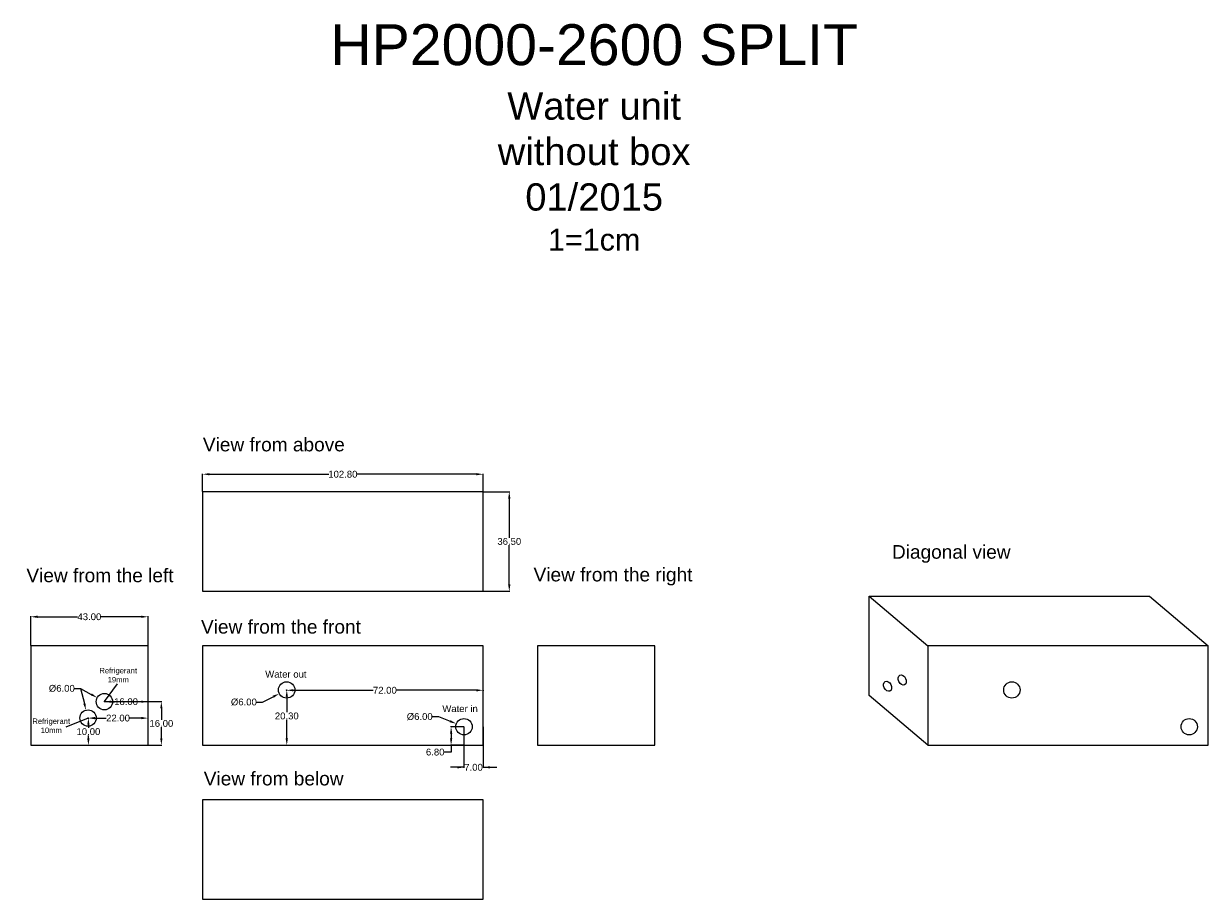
# Model space of a CAD drawing. Header units: inches. Extents: x -66 to 369, y -56 to 265.
import ezdxf

# ---------------------------------------------------------------- set-up
doc = ezdxf.new("R2010")
doc.units = ezdxf.units.IN
doc.header["$MEASUREMENT"] = 0
doc.header["$PDSIZE"] = -5
doc.layers.add('Textové bloky', color=7, linetype='Continuous')
doc.styles.add('GENERATED_STYLE_1', font='ARIAL.ttf')
doc.styles.get("Standard").update_dxf_attribs({"font": 'arial.ttf'})
doc.dimstyles.new('PETER', dxfattribs={"dimtxt": 2.5, "dimasz": 2.5, "dimexe": 0.18, "dimexo": 0.0625, "dimgap": 0.09, "dimtad": 0, "dimtih": 1, "dimtoh": 1, "dimzin": 0, "dimdsep": 46, "dimtxsty": 'Standard', "dimcen": 0.09, "dimadec": 0, "dimazin": 0, "dimtfac": 1, "dimtdec": 4, "dimtofl": 0, "dimtmove": 0, "dimatfit": 3, "dimfxl": 1, "dimtolj": 1, "dimtzin": 0, "dimarcsym": 0})

# ---------------------------------------------------------------- blocks, each defined once
blk = doc.blocks.new('*D17')
at = {"color": 0, "lineweight": -2}
for p, q in [((0, 93.06), (0, 99.59)), ((2.5, 99.41), (46.25, 99.41)), ((100.3, 99.41), (56.55, 99.41)), ((102.8, 93.06), (102.8, 99.59))]:
    blk.add_line(p, q, dxfattribs=at)
at = {"color": 0}
for points in [[(2.5, 99.83), (2.5, 99), (0, 99.41)], [(100.3, 99), (100.3, 99.83), (102.8, 99.41)]]:
    blk.add_solid(points, dxfattribs=at)
at = {"layer": 'Defpoints', "color": 0}
for p in [(102.8, 99.41), (0, 93), (102.8, 93)]:
    blk.add_point(p, dxfattribs=at)
at = {"color": 0, "insert": (51.4, 99.41), "char_height": 2.5, "attachment_point": 5}
blk.add_mtext('\\A1;102.80', dxfattribs=at)
blk = doc.blocks.new('*D18')
at = {"color": 0, "lineweight": -2}
for p, q in [((102.86, 93), (112.58, 93)), ((112.4, 90.5), (112.4, 76.12)), ((112.4, 59), (112.4, 73.38)), ((102.86, 56.5), (112.58, 56.5))]:
    blk.add_line(p, q, dxfattribs=at)
at = {"color": 0}
for points in [[(112.81, 90.5), (111.98, 90.5), (112.4, 93)], [(111.98, 59), (112.81, 59), (112.4, 56.5)]]:
    blk.add_solid(points, dxfattribs=at)
at = {"layer": 'Defpoints', "color": 0}
for p in [(102.8, 93), (102.8, 56.5), (112.4, 56.5)]:
    blk.add_point(p, dxfattribs=at)
at = {"color": 0, "insert": (112.4, 74.75), "char_height": 2.5, "attachment_point": 5}
blk.add_mtext('\\A1;36.50', dxfattribs=at)
blk = doc.blocks.new('*D19')
at = {"color": 0, "lineweight": -2}
for p, q in [((95.8, 6.74), (95.8, -8.26)), ((102.8, 6.74), (102.8, -8.26)), ((95.8, -8.08), (90.8, -8.08)), ((102.8, -8.08), (107.8, -8.08))]:
    blk.add_line(p, q, dxfattribs=at)
at = {"color": 0}
for points in [[(93.3, -8.5), (93.3, -7.66), (95.8, -8.08)], [(105.3, -7.66), (105.3, -8.5), (102.8, -8.08)]]:
    blk.add_solid(points, dxfattribs=at)
at = {"layer": 'Defpoints', "color": 0}
for p in [(95.8, 6.8), (102.8, 6.8), (102.8, -8.08)]:
    blk.add_point(p, dxfattribs=at)
at = {"color": 0, "insert": (99.3, -8.08), "char_height": 2.5, "attachment_point": 5}
blk.add_mtext('\\A1;7.00', dxfattribs=at)
blk = doc.blocks.new('*D20')
at = {"color": 0, "lineweight": -2}
for p, q in [((30.8, 20.24), (30.8, 19.99)), ((33.3, 20.17), (62.51, 20.17)), ((100.3, 20.17), (71.09, 20.17)), ((102.8, 20.24), (102.8, 19.99))]:
    blk.add_line(p, q, dxfattribs=at)
at = {"color": 0}
for points in [[(33.3, 20.58), (33.3, 19.75), (30.8, 20.17)], [(100.3, 19.75), (100.3, 20.58), (102.8, 20.17)]]:
    blk.add_solid(points, dxfattribs=at)
at = {"layer": 'Defpoints', "color": 0}
for p in [(30.8, 20.3), (102.8, 20.3), (102.8, 20.17)]:
    blk.add_point(p, dxfattribs=at)
at = {"color": 0, "insert": (66.8, 20.17), "char_height": 2.5, "attachment_point": 5}
blk.add_mtext('\\A1;72.00', dxfattribs=at)
blk = doc.blocks.new('*D21')
at = {"color": 0, "lineweight": -2}
for p, q in [((30.85, 17.8), (30.85, 12.11)), ((30.86, 20.3), (31.03, 20.3)), ((30.85, 2.5), (30.85, 9.38)), ((30.86, 0), (31.03, 0))]:
    blk.add_line(p, q, dxfattribs=at)
at = {"color": 0}
for points in [[(31.27, 17.8), (30.43, 17.8), (30.85, 20.3)], [(30.43, 2.5), (31.27, 2.5), (30.85, 0)]]:
    blk.add_solid(points, dxfattribs=at)
at = {"layer": 'Defpoints', "color": 0}
for p in [(30.8, 20.3), (30.8, 0), (30.85, 0)]:
    blk.add_point(p, dxfattribs=at)
at = {"color": 0, "insert": (30.85, 10.75), "char_height": 2.5, "attachment_point": 5}
blk.add_mtext('\\A1;20.30', dxfattribs=at)
blk = doc.blocks.new('*D22')
at = {"color": 0, "lineweight": -2}
for p, q in [((95.74, 6.8), (90.9, 6.8)), ((95.74, 0), (90.9, 0)), ((91.08, 4.3), (91.08, 2.5)), ((91.08, 0), (91.08, -2.5)), ((91.08, -2.5), (88.58, -2.5))]:
    blk.add_line(p, q, dxfattribs=at)
at = {"color": 0}
for points in [[(91.5, 4.3), (90.67, 4.3), (91.08, 6.8)], [(90.67, 2.5), (91.5, 2.5), (91.08, 0)]]:
    blk.add_solid(points, dxfattribs=at)
at = {"layer": 'Defpoints', "color": 0}
for p in [(95.8, 6.8), (91.08, 0), (95.8, 0)]:
    blk.add_point(p, dxfattribs=at)
at = {"color": 0, "insert": (85.25, -2.5), "char_height": 2.5, "attachment_point": 5}
blk.add_mtext('\\A1;6.80', dxfattribs=at)
blk = doc.blocks.new('*D23')
at = {"color": 0, "lineweight": -2}
for p, q in [((21.98, 15.84), (25.89, 17.82)), ((30.71, 20.3), (30.89, 20.3)), ((30.8, 20.21), (30.8, 20.39)), ((19.48, 15.84), (21.98, 15.84))]:
    blk.add_line(p, q, dxfattribs=at)
at = {"color": 0}
blk.add_solid([(26.08, 17.44), (25.7, 18.19), (28.12, 18.95)], dxfattribs=at)
at = {"layer": 'Defpoints', "color": 0}
for p in [(28.12, 18.95), (33.48, 21.65)]:
    blk.add_point(p, dxfattribs=at)
at = {"color": 0, "insert": (15.12, 15.84), "char_height": 2.5, "attachment_point": 5}
blk.add_mtext('\\A1;%%c6.00', dxfattribs=at)
blk = doc.blocks.new('*D24')
at = {"color": 0, "lineweight": -2}
for p, q in [((83.93, 10.5), (86.43, 10.5)), ((86.43, 10.5), (90.68, 8.82)), ((95.71, 6.8), (95.89, 6.8)), ((95.8, 6.71), (95.8, 6.89))]:
    blk.add_line(p, q, dxfattribs=at)
at = {"color": 0}
blk.add_solid([(90.53, 8.43), (90.84, 9.21), (93.01, 7.9)], dxfattribs=at)
at = {"layer": 'Defpoints', "color": 0}
for p in [(93.01, 7.9), (98.59, 5.7)]:
    blk.add_point(p, dxfattribs=at)
at = {"color": 0, "insert": (79.57, 10.5), "char_height": 2.5, "attachment_point": 5}
blk.add_mtext('\\A1;%%c6.00', dxfattribs=at)
blk = doc.blocks.new('*D25')
at = {"color": 0, "lineweight": -2}
for p, q in [((-47.25, 20.85), (-44.75, 20.85)), ((-44.75, 20.85), (-43.35, 15.33)), ((-42.09, 10), (-41.91, 10)), ((-42, 9.91), (-42, 10.09))]:
    blk.add_line(p, q, dxfattribs=at)
at = {"color": 0}
blk.add_solid([(-43.76, 15.23), (-42.95, 15.43), (-42.74, 12.91)], dxfattribs=at)
at = {"layer": 'Defpoints', "color": 0}
for p in [(-42.74, 12.91), (-41.26, 7.09)]:
    blk.add_point(p, dxfattribs=at)
at = {"color": 0, "insert": (-51.61, 20.85), "char_height": 2.5, "attachment_point": 5}
blk.add_mtext('\\A1;%%c6.00', dxfattribs=at)
blk = doc.blocks.new('*D26')
at = {"color": 0, "lineweight": -2}
for p, q in [((-47.25, 20.85), (-44.75, 20.85)), ((-44.75, 20.85), (-40.81, 18.66)), ((-36.09, 16), (-35.91, 16)), ((-36, 15.91), (-36, 16.09))]:
    blk.add_line(p, q, dxfattribs=at)
at = {"color": 0}
blk.add_solid([(-41.01, 18.3), (-40.61, 19.03), (-38.62, 17.45)], dxfattribs=at)
at = {"layer": 'Defpoints', "color": 0}
for p in [(-38.62, 17.45), (-33.38, 14.55)]:
    blk.add_point(p, dxfattribs=at)
at = {"color": 0, "insert": (-51.61, 20.85), "char_height": 2.5, "attachment_point": 5}
blk.add_mtext('\\A1;%%c6.00', dxfattribs=at)
blk = doc.blocks.new('*D27')
at = {"color": 0, "lineweight": -2}
for p, q in [((-63, 36.56), (-63, 47.31)), ((-60.5, 47.13), (-45.85, 47.13)), ((-22.5, 47.13), (-37.15, 47.13)), ((-20, 36.56), (-20, 47.31))]:
    blk.add_line(p, q, dxfattribs=at)
at = {"color": 0}
for points in [[(-60.5, 47.54), (-60.5, 46.71), (-63, 47.13)], [(-22.5, 46.71), (-22.5, 47.54), (-20, 47.13)]]:
    blk.add_solid(points, dxfattribs=at)
at = {"layer": 'Defpoints', "color": 0}
for p in [(-20, 47.13), (-63, 36.5), (-20, 36.5)]:
    blk.add_point(p, dxfattribs=at)
at = {"color": 0, "insert": (-41.5, 47.13), "char_height": 2.5, "attachment_point": 5}
blk.add_mtext('\\A1;43.00', dxfattribs=at)
blk = doc.blocks.new('*D28')
at = {"color": 0, "lineweight": -2}
for p, q in [((-36, 16.03), (-36, 15.8)), ((-33.5, 15.98), (-32.24, 15.98)), ((-22.5, 15.98), (-23.88, 15.98)), ((-20, 15.94), (-20, 15.8))]:
    blk.add_line(p, q, dxfattribs=at)
at = {"color": 0}
for points in [[(-33.5, 16.4), (-33.5, 15.57), (-36, 15.98)], [(-22.5, 15.57), (-22.5, 16.4), (-20, 15.98)]]:
    blk.add_solid(points, dxfattribs=at)
at = {"layer": 'Defpoints', "color": 0}
for p in [(-36, 16.09), (-20, 16), (-20, 15.98)]:
    blk.add_point(p, dxfattribs=at)
at = {"color": 0, "insert": (-28.06, 15.98), "char_height": 2.5, "attachment_point": 5}
blk.add_mtext('\\A1;16.00', dxfattribs=at)
blk = doc.blocks.new('*D29')
at = {"color": 0, "lineweight": -2}
for p, q in [((-35.67, 16), (-14.94, 16)), ((-15.12, 13.5), (-15.12, 9.37)), ((-15.12, 2.5), (-15.12, 6.63)), ((-35.94, 0), (-14.94, 0))]:
    blk.add_line(p, q, dxfattribs=at)
at = {"color": 0}
for points in [[(-14.71, 13.5), (-15.54, 13.5), (-15.12, 16)], [(-15.54, 2.5), (-14.71, 2.5), (-15.12, 0)]]:
    blk.add_solid(points, dxfattribs=at)
at = {"layer": 'Defpoints', "color": 0}
for p in [(-35.73, 16), (-36, 0), (-15.12, 0)]:
    blk.add_point(p, dxfattribs=at)
at = {"color": 0, "insert": (-15.12, 8), "char_height": 2.5, "attachment_point": 5}
blk.add_mtext('\\A1;16.00', dxfattribs=at)
blk = doc.blocks.new('*D30')
at = {"color": 0, "lineweight": -2}
for p, q in [((-41.94, 10), (-41.68, 10)), ((-41.86, 7.5), (-41.86, 6.37)), ((-41.86, 2.5), (-41.86, 3.63)), ((-41.94, 0), (-41.68, 0))]:
    blk.add_line(p, q, dxfattribs=at)
at = {"color": 0}
for points in [[(-41.45, 7.5), (-42.28, 7.5), (-41.86, 10)], [(-42.28, 2.5), (-41.45, 2.5), (-41.86, 0)]]:
    blk.add_solid(points, dxfattribs=at)
at = {"layer": 'Defpoints', "color": 0}
for p in [(-42, 10), (-42, 0), (-41.86, 0)]:
    blk.add_point(p, dxfattribs=at)
at = {"color": 0, "insert": (-41.86, 5), "char_height": 2.5, "attachment_point": 5}
blk.add_mtext('\\A1;10.00', dxfattribs=at)
blk = doc.blocks.new('*D31')
at = {"color": 0, "lineweight": -2}
for p, q in [((-42, 9.97), (-42, 10.15)), ((-39.5, 9.97), (-35.32, 9.97)), ((-22.5, 9.97), (-26.68, 9.97)), ((-20, 9.97), (-20, 10.15))]:
    blk.add_line(p, q, dxfattribs=at)
at = {"color": 0}
for points in [[(-39.5, 10.39), (-39.5, 9.55), (-42, 9.97)], [(-22.5, 9.55), (-22.5, 10.39), (-20, 9.97)]]:
    blk.add_solid(points, dxfattribs=at)
at = {"layer": 'Defpoints', "color": 0}
for p in [(-42, 9.91), (-20, 9.97), (-20, 9.91)]:
    blk.add_point(p, dxfattribs=at)
at = {"color": 0, "insert": (-31, 9.97), "char_height": 2.5, "attachment_point": 5}
blk.add_mtext('\\A1;22.00', dxfattribs=at)

msp = doc.modelspace()

# ---------------------------------------------------------------- linework, layer by layer
for p, q in [((102.8, 93), (0, 93)), ((0, 93), (0, 56.5)), ((102.8, 56.5), (102.8, 93)), ((0, 56.5), (102.8, 56.5)), ((244.3, 18.25), (244.3, 54.75)), ((244.3, 54.75), (265.8, 36.5)), ((244.3, 54.75), (347.1, 54.75)), ((347.1, 54.75), (368.6, 36.5)), ((102.8, 36.5), (0, 36.5)), ((0, 36.5), (0, 0)), ((102.8, 0), (102.8, 36.5)), ((368.6, 36.5), (265.8, 36.5)), ((265.8, 36.5), (265.8, 0)), ((368.6, 0), (368.6, 36.5)), ((-36, 16.09), (-31.255, 22.588)), ((265.8, 0), (244.3, 18.25)), ((-42, 10), (-50.126, 6.683)), ((0, 0), (102.8, 0)), ((265.8, 0), (368.6, 0)), ((102.8, -20), (0, -20)), ((0, -20), (0, -56.5)), ((102.8, -56.5), (102.8, -20)), ((0, -56.5), (102.8, -56.5))]:
    msp.add_line(p, q)
for points in [[(-63, 36.5), (-63, 0), (-20, 0), (-20, 36.5)], [(122.8, 36.5), (122.8, 0), (165.8, 0), (165.8, 36.5)]]:
    msp.add_lwpolyline(points, close=True)
for centre in [(30.8, 20.3), (296.6, 20.3), (-36, 16), (-42, 10), (95.8, 6.8), (361.6, 6.8)]:
    msp.add_circle(centre, 3)
for centre in [(251.065, 21.644), (256.417, 23.949)]:
    msp.add_ellipse(centre, major_axis=(0.865, -1.746), ratio=0.6929543)

# ---------------------------------------------------------------- texts
at = {"layer": 'Textové bloky', "color": 7, "width": 3018.99353, "attachment_point": 5, "style": 'GENERATED_STYLE_1'}
for s, insert, char_height in [('{HP2000-2600 SPLIT\\P\\H0.666667x;Water unit\\Pwithout box\\P01/2015\\P\\H0.8x;1=1cm}', (143.506, 222.891), 15), ('{View from above}', (26.115, 110.264), 5), ('{Diagonal view}', (274.393, 70.176), 5), ('{View from the left}', (-37.613, 62.284), 5), ('{ View from the right}', (149.444, 61.856), 5), ('{   View from the front}', (25.804, 43.43), 5), ('{Refrigerant\\P19mm}', (-30.928, 25.706), 2), ('{Water out}', (30.522, 26.043), 2.5), ('{Water in}', (94.356, 13.412), 2.5), ('{Refrigerant\\P10mm}', (-55.479, 7.151), 2), ('{   View from below}', (23.132, -12.25), 5)]:
    msp.add_mtext(s, dxfattribs=dict(at, insert=insert, char_height=char_height))

# ---------------------------------------------------------------- dimensions: what is measured, and where the dimension line sits
for base, p1, p2, picture, middle in [((102.8, 99.415), (0, 93), (102.8, 93), '*D17', (51.4, 99.415)), ((-20, 47.126), (-63, 36.5), (-20, 36.5), '*D27', (-41.5, 47.126)), ((102.8, 20.167), (30.8, 20.3), (102.8, 20.3), '*D20', (66.8, 20.167)), ((-20, 9.971), (-42, 9.91), (-20, 9.91), '*D31', (-31, 9.971)), ((102.8, -8.08), (95.8, 6.8), (102.8, 6.8), '*D19', (99.3, -8.08))]:
    dim = msp.add_linear_dim(base=base, p1=p1, p2=p2, dimstyle='PETER')
    dim.commit()
    dim.dimension.update_dxf_attribs({"geometry": picture, "text_midpoint": middle})
for base, p1, p2, picture, middle in [((112.398, 56.5), (102.8, 93), (102.8, 56.5), '*D18', (112.398, 74.75)), ((-15.123, 0), (-35.729, 16), (-36, 0), '*D29', (-15.123, 8)), ((-41.863, 0), (-42, 10), (-42, 0), '*D30', (-41.863, 5)), ((91.082, 0), (95.8, 6.8), (95.8, 0), '*D22', (85.246, -2.5))]:
    dim = msp.add_linear_dim(base=base, p1=p1, p2=p2, angle=90, dimstyle='PETER')
    dim.commit()
    dim.dimension.update_dxf_attribs({"geometry": picture, "text_midpoint": middle})
for p1, p2, picture, middle in [((-41.262, 7.092), (-42.738, 12.908), '*D25', (-51.612, 20.845)), ((-33.375, 14.547), (-38.625, 17.453), '*D26', (-51.612, 20.845)), ((33.477, 21.655), (28.123, 18.945), '*D23', (15.122, 15.835)), ((98.59, 5.698), (93.01, 7.902), '*D24', (79.57, 10.5))]:
    dim = msp.add_diameter_dim_2p(p1=p1, p2=p2, dimstyle='PETER')
    dim.commit()
    dim.dimension.update_dxf_attribs({"geometry": picture, "text_midpoint": middle, "dimtype": 163})
dim = msp.add_linear_dim(base=(-20, 15.982), p1=(-36, 16.09), p2=(-20, 16), dimstyle='PETER')
dim.commit()
dim.dimension.update_dxf_attribs({"geometry": '*D28', "text_midpoint": (-28.062, 15.982), "dimtype": 160})
dim = msp.add_linear_dim(base=(30.851, 0), p1=(30.8, 20.3), p2=(30.8, 0), angle=90, dimstyle='PETER')
dim.commit()
dim.dimension.update_dxf_attribs({"geometry": '*D21', "text_midpoint": (30.851, 10.748), "dimtype": 160})

doc.saveas('drawing.dxf')
